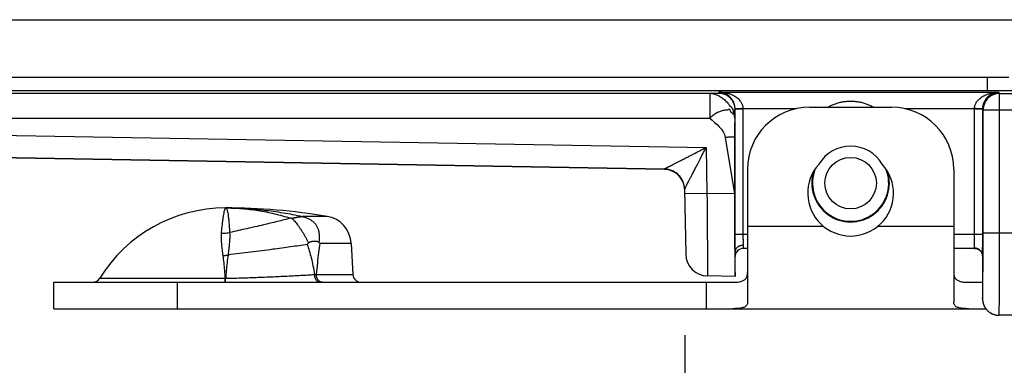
# Model space of a CAD drawing. Header units: inches. Extents: x 0.2 to 16.8, y 0.1 to 10.8.
# Tile 3 of 23: x 2.078 to 3.272, y 2.669 to 3.088. Entities that reach past the tile are written whole.
import ezdxf

# ---------------------------------------------------------------- set-up
doc = ezdxf.new("R2010")
doc.units = ezdxf.units.IN
doc.header["$LTSCALE"] = 0.935
doc.header["$MEASUREMENT"] = 0
doc.layers.get('0').update_dxf_attribs({"linetype": 'CONTINUOUS'})
doc.layers.add('DIMENSIONS', color=7, linetype='CONTINUOUS')
doc.styles.get("Standard").update_dxf_attribs({"font": 'txt', "width": 0.8})
doc.dimstyles.new('DIMSTYLE_1', dxfattribs={"dimtxt": 0.125, "dimasz": 0.18, "dimexe": 0.18, "dimexo": 0.0625, "dimgap": 0.09, "dimtad": 0, "dimtih": 1, "dimtoh": 1, "dimdec": 3, "dimzin": 4, "dimdsep": 46, "dimtxsty": 'STANDARD', "dimblk": '_FILLED', "dimblk1": '_FILLED', "dimblk2": '_FILLED', "dimcen": 0.09, "dimadec": 0, "dimazin": 0, "dimtp": 0.01, "dimtm": 0.01, "dimtfac": 1, "dimtdec": 3, "dimtofl": 0, "dimtmove": 0, "dimatfit": 3, "dimldrblk": '_FILLED', "dimfxl": 1, "dimtolj": 1, "dimtzin": 4, "dimarcsym": 0})

# ---------------------------------------------------------------- blocks, each defined once
blk = doc.blocks.new('_FILLED')
at = {"color": 0, "linetype": 'BYBLOCK'}
blk.add_solid([(0, 0), (-1, 0.1736), (-1, -0.1736)], dxfattribs=at)
blk = doc.blocks.new('*D0')
at = {"layer": 'DIMENSIONS', "color": 2, "linetype": 'CONTINUOUS'}
for p, q in [((4.0127, 2.7364), (4.0127, 1.8549)), ((2.8846, 2.7059), (2.8846, 1.8549)), ((2.8846, 1.9799), (2.281, 1.9799)), ((4.0127, 1.9799), (4.3727, 1.9799))]:
    blk.add_line(p, q, dxfattribs=at)
at = {"layer": 'DIMENSIONS', "color": 2, "linetype": 'CONTINUOUS', "xscale": 0.18, "yscale": 0.18, "zscale": 0.18}
blk.add_blockref('_FILLED', (2.8846, 1.9799), dxfattribs=at)
at = {"layer": 'DIMENSIONS', "color": 2, "linetype": 'CONTINUOUS', "xscale": 0.18, "yscale": 0.18, "zscale": 0.18, "rotation": 180}
blk.add_blockref('_FILLED', (4.0127, 1.9799), dxfattribs=at)
at = {"layer": 'DIMENSIONS', "color": 2, "linetype": 'CONTINUOUS', "width": 0.8}
for s, p in [('1.128', (0.8935, 1.9174)), ('[', (1.5185, 1.9174)), ('28.66', (1.6185, 1.9174)), (']', (2.1185, 1.9174))]:
    blk.add_text(s, height=0.125, dxfattribs=at).set_placement(p)

msp = doc.modelspace()

# ---------------------------------------------------------------- linework, layer by layer
at = {"color": 7, "linetype": 'CONTINUOUS'}
for p, q in [((1.3827, 3.0879), (3.3567, 3.0879)), ((3.2777, 3.0179), (1.3827, 3.0179)), ((3.2512, 3.0179), (3.2512, 3.0016)), ((1.367, 2.9988), (2.9152, 2.9988)), ((3.2512, 3.0016), (1.3684, 3.0016)), ((2.9152, 2.9988), (2.9152, 2.9688)), ((2.9254, 2.9991), (2.9259, 3.0002)), ((2.9259, 3.0002), (3.2655, 3.0002)), ((3.2655, 3.0002), (3.2663, 2.9986)), ((3.2663, 2.9986), (3.2823, 2.9986)), ((3.2663, 2.8299), (3.2663, 2.9986)), ((2.9454, 2.9791), (2.9456, 2.9797)), ((2.9556, 2.9797), (2.9456, 2.9797)), ((2.9456, 2.8279), (2.9456, 2.9797)), ((2.9556, 2.9802), (3.0202, 2.9802)), ((2.9556, 2.8279), (2.9556, 2.9797)), ((3.0357, 2.9819), (3.1357, 2.9819)), ((3.1512, 2.9802), (3.2358, 2.9802)), ((3.2458, 2.9797), (3.2358, 2.9797)), ((3.2358, 2.8279), (3.2358, 2.9797)), ((3.2458, 2.9797), (3.2463, 2.9786)), ((3.2458, 2.8279), (3.2458, 2.9797)), ((3.2463, 2.9786), (3.2823, 2.9786)), ((3.2463, 2.8299), (3.2463, 2.9786)), ((1.3109, 2.9611), (2.9106, 2.9332)), ((1.367, 2.9688), (2.9152, 2.9688)), ((2.9338, 2.9454), (2.9449, 2.8769)), ((2.945, 2.9454), (2.9449, 2.8769)), ((1.3104, 2.9342), (2.8599, 2.9071)), ((2.8599, 2.9066), (1.3104, 2.9336)), ((2.9106, 2.9332), (2.9116, 2.8775)), ((2.8599, 2.9066), (2.8599, 2.9071)), ((2.9607, 2.9069), (2.9607, 2.7456)), ((3.2107, 2.9069), (3.2107, 2.7456)), ((2.8845, 2.8825), (2.8858, 2.804)), ((2.9116, 2.8775), (2.8846, 2.877)), ((2.9449, 2.8769), (2.9116, 2.8775)), ((2.4511, 2.8497), (2.4207, 2.8497)), ((2.9607, 2.8379), (3.0525, 2.8379)), ((3.1189, 2.8379), (3.2107, 2.8379)), ((3.2463, 2.8299), (3.9194, 2.8299)), ((2.4803, 2.817), (2.4423, 2.817)), ((2.4803, 2.817), (2.4822, 2.7794)), ((2.9607, 2.8279), (2.9456, 2.8279)), ((3.2458, 2.8279), (3.2107, 2.8279)), ((2.9457, 2.7769), (2.9457, 2.8069)), ((2.9557, 2.8109), (2.9557, 2.8147)), ((2.9607, 2.8109), (2.9557, 2.8109)), ((3.236, 2.8109), (3.2107, 2.8109)), ((3.2456, 2.802), (3.2456, 2.8015)), ((3.2456, 2.802), (3.2456, 2.8015)), ((3.2456, 2.8016), (3.2456, 2.7567)), ((3.2456, 2.8015), (3.2456, 2.8016)), ((2.1197, 2.7699), (2.9425, 2.7699)), ((2.1197, 2.7379), (2.1197, 2.7699)), ((2.1755, 2.7747), (2.3274, 2.7747)), ((2.2697, 2.7379), (2.2697, 2.7699)), ((2.438, 2.7794), (2.4822, 2.7794)), ((2.9107, 2.7699), (2.9107, 2.7379)), ((2.9457, 2.7769), (2.9124, 2.7775)), ((3.2289, 2.7699), (3.2456, 2.7699)), ((3.2456, 2.7599), (3.2456, 2.7599)), ((3.2456, 2.7599), (3.2456, 2.7599)), ((3.2456, 2.7567), (3.2456, 2.7546)), ((3.2456, 2.7546), (3.2456, 2.7528)), ((3.2456, 2.7528), (3.2456, 2.7504)), ((3.2456, 2.7504), (3.2456, 2.7499)), ((2.1197, 2.7379), (3.2496, 2.7379)), ((3.9194, 2.7299), (3.2656, 2.7299))]:
    msp.add_line(p, q, dxfattribs=at)
for points in [[(3.236, 2.8109), (3.2367, 2.8109), (3.2379, 2.8107), (3.2392, 2.8104), (3.2404, 2.8098), (3.2416, 2.8091), (3.2426, 2.8083), (3.2435, 2.8074), (3.2442, 2.8064), (3.2447, 2.8054), (3.2451, 2.8045), (3.2454, 2.8036), (3.2455, 2.8027), (3.2456, 2.802)], [(3.2456, 2.7499), (3.2456, 2.7496), (3.2456, 2.7494), (3.2456, 2.7491)], [(3.2456, 2.7491), (3.2457, 2.7488), (3.2457, 2.7485), (3.2457, 2.7482), (3.2457, 2.7479), (3.2458, 2.7475), (3.2458, 2.7472), (3.2459, 2.7468), (3.2459, 2.7464), (3.246, 2.746), (3.2461, 2.7456), (3.2462, 2.7452), (3.2463, 2.7447), (3.2464, 2.7443), (3.2466, 2.7438), (3.2467, 2.7434), (3.2469, 2.7429), (3.2471, 2.7425), (3.2473, 2.742), (3.2475, 2.7415), (3.2477, 2.7411), (3.2479, 2.7406), (3.2482, 2.7401), (3.2485, 2.7396), (3.2487, 2.7392), (3.2491, 2.7387), (3.2494, 2.7382), (3.2497, 2.7378), (3.2501, 2.7373), (3.2505, 2.7368), (3.2509, 2.7364), (3.2513, 2.7359), (3.2517, 2.7355), (3.2522, 2.7351), (3.2527, 2.7346), (3.2532, 2.7342), (3.2537, 2.7338), (3.2543, 2.7334), (3.2549, 2.733), (3.2555, 2.7327), (3.2561, 2.7323), (3.2567, 2.732), (3.2574, 2.7316), (3.2581, 2.7313), (3.2588, 2.7311), (3.2596, 2.7308), (3.2604, 2.7306), (3.2612, 2.7304), (3.262, 2.7302), (3.2629, 2.7301), (3.2638, 2.73), (3.2647, 2.7299), (3.2656, 2.7299)]]:
    msp.add_lwpolyline(points, dxfattribs=at)
msp.add_circle((3.0857, 2.8899), 0.0312, dxfattribs=at)
for centre, radius, start, end in [((3.0357, 2.9069), 0.075, 90, 180), ((3.1357, 2.9069), 0.075, 0, 90), ((3.0857, 2.8899), 0.0448, 31.1508, 148.8492), ((3.0857, 2.8779), 0.052, 137.4587, 42.5413), ((2.8595, 2.8816), 0.025, 2.2574, 89.0001), ((3.0857, 2.8899), 0.047, 161.9308, 18.0692), ((3.0857, 2.8899), 0.0462, 157.7789, 22.2211), ((2.3277, 2.6814), 0.1785, 90, 148.5015), ((2.3277, 2.1099), 0.75, 80.5349, 90), ((2.4453, 2.8152), 0.035, 3, 80.5349), ((2.9557, 2.8009), 0.01, 90, 180), ((2.9128, 2.8045), 0.027, 181, 269), ((2.167, 2.7799), 0.01, 270, 328.5015), ((2.4922, 2.7799), 0.01, 183, 270)]:
    msp.add_arc(centre, radius, start, end, dxfattribs=at)
for points, knots in [([(2.9152, 2.9988), (2.9155, 2.9988), (2.9162, 2.9988), (2.9172, 2.9988), (2.9181, 2.9988), (2.919, 2.9989), (2.9199, 2.9989), (2.9208, 2.9989), (2.9215, 2.9989), (2.9223, 2.9989), (2.9228, 2.999), (2.9232, 2.999), (2.9235, 2.999), (2.9238, 2.999), (2.9241, 2.999), (2.9243, 2.999), (2.9245, 2.999), (2.9247, 2.9991), (2.9249, 2.9991), (2.925, 2.9991), (2.9251, 2.9991), (2.9252, 2.9991), (2.9252, 2.9991), (2.9253, 2.9991), (2.9253, 2.9991), (2.9253, 2.9991), (2.9253, 2.9991), (2.9254, 2.9991), (2.9254, 2.9991), (2.9254, 2.9991), (2.9254, 2.9991), (2.9254, 2.9991)], [0, 0, 0, 0, 0.098552, 0.19493, 0.288567, 0.3789, 0.465361, 0.547387, 0.624411, 0.695869, 0.761195, 0.791382, 0.819825, 0.846453, 0.871196, 0.893984, 0.914746, 0.933413, 0.949914, 0.964183, 0.97615, 0.98125, 0.985752, 0.989646, 0.992929, 0.995595, 0.997644, 0.998441, 0.999092, 0.999605, 1, 1, 1, 1]), ([(2.9152, 2.9988), (2.9158, 2.9988), (2.917, 2.9987), (2.919, 2.9983), (2.9211, 2.9978), (2.9232, 2.997), (2.9255, 2.9959), (2.9277, 2.9947), (2.9299, 2.9932), (2.9321, 2.9916), (2.9341, 2.9898), (2.9359, 2.9878), (2.9382, 2.986), (2.9384, 2.9828), (2.9415, 2.9827), (2.9421, 2.9802), (2.9438, 2.9778), (2.9432, 2.9747), (2.945, 2.9727), (2.945, 2.9708), (2.9452, 2.9694), (2.9452, 2.9688)], [0, 0, 0, 0, 0.037666, 0.080476, 0.127593, 0.17831, 0.232047, 0.288012, 0.34534, 0.403367, 0.461666, 0.519872, 0.577739, 0.643445, 0.687614, 0.73947, 0.79118, 0.882158, 0.912126, 0.957479, 1, 1, 1, 1]), ([(2.9254, 2.9991), (2.926, 2.9991), (2.9273, 2.9991), (2.9293, 2.9988), (2.9312, 2.9983), (2.933, 2.9977), (2.9348, 2.9968), (2.9365, 2.9958), (2.9378, 2.9948), (2.9388, 2.994), (2.9398, 2.9931), (2.9408, 2.9918), (2.942, 2.9903), (2.943, 2.9886), (2.9439, 2.9868), (2.9445, 2.985), (2.945, 2.983), (2.9453, 2.9811), (2.9454, 2.9798), (2.9454, 2.9791)], [0, 0, 0, 0, 0.062522, 0.125043, 0.187558, 0.250085, 0.312637, 0.375192, 0.437713, 0.468963, 0.5002, 0.562633, 0.625084, 0.68757, 0.750078, 0.812583, 0.875065, 0.937524, 1, 1, 1, 1]), ([(2.9556, 2.9802), (2.9556, 2.9807), (2.9555, 2.9817), (2.9552, 2.9833), (2.9547, 2.9849), (2.954, 2.9865), (2.953, 2.9882), (2.9517, 2.9899), (2.95, 2.9917), (2.9479, 2.9934), (2.9454, 2.9951), (2.9424, 2.9967), (2.9389, 2.9981), (2.9349, 2.9992), (2.9305, 3), (2.9274, 3.0002), (2.9259, 3.0002)], [0, 0, 0, 0, 0.038371, 0.078317, 0.120704, 0.166303, 0.215865, 0.270662, 0.331874, 0.400296, 0.4769, 0.56294, 0.659715, 0.766887, 0.88169, 1, 1, 1, 1]), ([(2.9456, 2.9797), (2.9456, 2.9802), (2.9456, 2.9813), (2.9454, 2.9829), (2.9451, 2.9845), (2.9446, 2.9862), (2.944, 2.9879), (2.9431, 2.9896), (2.942, 2.9914), (2.9407, 2.9931), (2.939, 2.9949), (2.937, 2.9965), (2.9347, 2.9979), (2.932, 2.9991), (2.929, 2.9999), (2.9269, 3.0002), (2.9259, 3.0002)], [0, 0, 0, 0, 0.051421, 0.100841, 0.153515, 0.20882, 0.266203, 0.327065, 0.392877, 0.463481, 0.538998, 0.620133, 0.707908, 0.802018, 0.900344, 1, 1, 1, 1]), ([(3.2358, 2.9802), (3.2358, 2.9807), (3.2359, 2.9817), (3.2362, 2.9833), (3.2367, 2.9849), (3.2375, 2.9866), (3.2385, 2.9883), (3.2399, 2.99), (3.2415, 2.9918), (3.2436, 2.9935), (3.2461, 2.9952), (3.2491, 2.9967), (3.2526, 2.9981), (3.2566, 2.9992), (3.2609, 3), (3.264, 3.0002), (3.2655, 3.0002)], [0, 0, 0, 0, 0.039231, 0.079772, 0.122689, 0.168928, 0.219314, 0.274562, 0.335622, 0.403572, 0.479574, 0.564717, 0.660282, 0.766639, 0.88099, 1, 1, 1, 1]), ([(3.2458, 2.9797), (3.2458, 2.9802), (3.2458, 2.9813), (3.246, 2.9829), (3.2464, 2.9846), (3.2469, 2.9863), (3.2475, 2.988), (3.2484, 2.9897), (3.2495, 2.9915), (3.2509, 2.9932), (3.2525, 2.9949), (3.2545, 2.9965), (3.2568, 2.998), (3.2595, 2.9991), (3.2624, 2.9999), (3.2645, 3.0002), (3.2655, 3.0002)], [0, 0, 0, 0, 0.053346, 0.103368, 0.156165, 0.212116, 0.271179, 0.333054, 0.398312, 0.467995, 0.542728, 0.622927, 0.709317, 0.802342, 0.899868, 1, 1, 1, 1]), ([(3.2663, 2.9986), (3.2656, 2.9986), (3.2641, 2.9985), (3.2619, 2.9982), (3.2597, 2.9975), (3.2576, 2.9967), (3.2557, 2.9956), (3.2538, 2.9943), (3.2522, 2.9928), (3.2507, 2.9911), (3.2494, 2.9893), (3.2483, 2.9873), (3.2474, 2.9852), (3.2468, 2.9831), (3.2464, 2.9809), (3.2463, 2.9794), (3.2463, 2.9786)], [0, 0, 0, 0, 0.07143, 0.142861, 0.214292, 0.285724, 0.357156, 0.428587, 0.500018, 0.571448, 0.642877, 0.714305, 0.785731, 0.857155, 0.928578, 1, 1, 1, 1]), ([(3.3011, 3.0025), (3.3011, 3.0024), (3.3007, 3.0024), (3.3, 3.0023), (3.2989, 3.0023), (3.2974, 3.0022), (3.2955, 3.0021), (3.2933, 3.002), (3.2906, 3.002), (3.2877, 3.0019), (3.2844, 3.0019), (3.2809, 3.0018), (3.2771, 3.0018), (3.2731, 3.0017), (3.269, 3.0017), (3.2646, 3.0017), (3.2602, 3.0016), (3.2557, 3.0016), (3.2527, 3.0016), (3.2512, 3.0016)], [0, 0, 0, 0, 0.005908, 0.019962, 0.042221, 0.072504, 0.110493, 0.15588, 0.208314, 0.267393, 0.3326, 0.403375, 0.479106, 0.55915, 0.642941, 0.72985, 0.818996, 0.909382, 1, 1, 1, 1]), ([(3.0581, 2.9819), (3.0583, 2.9821), (3.0599, 2.983), (3.0629, 2.9845), (3.0672, 2.9862), (3.0717, 2.9876), (3.0764, 2.9886), (3.0811, 2.9892), (3.0857, 2.9894), (3.0904, 2.9892), (3.095, 2.9886), (3.0997, 2.9876), (3.1043, 2.9862), (3.1086, 2.9845), (3.1116, 2.983), (3.1131, 2.9821), (3.1134, 2.9819)], [0, 0, 0, 0, 0.016292, 0.093621, 0.174311, 0.256532, 0.33867, 0.41983, 0.499869, 0.579927, 0.660952, 0.743307, 0.82629, 0.90758, 0.984648, 1, 1, 1, 1]), ([(2.9452, 2.9688), (2.9452, 2.9694), (2.9451, 2.9706), (2.9446, 2.9722), (2.9442, 2.9766), (2.9434, 2.9726), (2.9423, 2.9748), (2.9401, 2.9755), (2.9404, 2.9793), (2.9374, 2.9794), (2.9361, 2.978), (2.9341, 2.9785), (2.9321, 2.9781), (2.9299, 2.9776), (2.9277, 2.9769), (2.9255, 2.976), (2.9232, 2.9748), (2.921, 2.9735), (2.9189, 2.9721), (2.917, 2.9704), (2.9156, 2.9695), (2.9152, 2.9688)], [0, 0, 0, 0, 0.041367, 0.081258, 0.14959, 0.189894, 0.224455, 0.261518, 0.359167, 0.397425, 0.439704, 0.485064, 0.533649, 0.585586, 0.640824, 0.698974, 0.759246, 0.820626, 0.881976, 0.942134, 1, 1, 1, 1]), ([(2.9452, 2.9688), (2.9452, 2.9695), (2.9452, 2.9705), (2.9452, 2.9719), (2.9452, 2.9728), (2.9452, 2.9737), (2.9453, 2.9746), (2.9453, 2.9753), (2.9453, 2.9761), (2.9453, 2.9767), (2.9453, 2.9772), (2.9453, 2.9776), (2.9453, 2.9778), (2.9453, 2.9781), (2.9453, 2.9783), (2.9453, 2.9785), (2.9453, 2.9786), (2.9453, 2.9788), (2.9453, 2.9789), (2.9453, 2.979), (2.9454, 2.979), (2.9454, 2.979), (2.9454, 2.9791), (2.9454, 2.9791), (2.9454, 2.9791), (2.9454, 2.9791), (2.9454, 2.9791), (2.9454, 2.9791), (2.9454, 2.9791)], [0, 0, 0, 0, 0.202424, 0.298097, 0.389511, 0.476242, 0.557865, 0.633957, 0.704093, 0.767849, 0.824801, 0.850593, 0.874525, 0.896544, 0.916597, 0.934632, 0.950595, 0.964435, 0.976098, 0.981097, 0.985532, 0.989398, 0.992688, 0.995397, 0.997519, 0.999052, 0.999598, 1, 1, 1, 1]), ([(2.9556, 2.9802), (2.9552, 2.9802), (2.9542, 2.9802), (2.9528, 2.9801), (2.9515, 2.9801), (2.9503, 2.9801), (2.9492, 2.9801), (2.9482, 2.9801), (2.9473, 2.9801), (2.9466, 2.98), (2.9461, 2.98), (2.9458, 2.98), (2.9456, 2.98), (2.9456, 2.98)], [0, 0, 0, 0, 0.141133, 0.279582, 0.412514, 0.537203, 0.651093, 0.75185, 0.837419, 0.906077, 0.956476, 0.987691, 1, 1, 1, 1]), ([(2.9556, 2.9797), (2.9556, 2.9797), (2.9556, 2.9798), (2.9556, 2.98), (2.9556, 2.9801), (2.9556, 2.9802)], [0, 0, 0, 0, 0.333334, 0.666666, 1, 1, 1, 1]), ([(3.2458, 2.98), (3.2458, 2.98), (3.2456, 2.98), (3.2453, 2.98), (3.2448, 2.98), (3.2441, 2.9801), (3.2433, 2.9801), (3.2423, 2.9801), (3.2412, 2.9801), (3.2399, 2.9801), (3.2386, 2.9801), (3.2372, 2.9802), (3.2363, 2.9802), (3.2358, 2.9802)], [0, 0, 0, 0, 0.01229, 0.043504, 0.093918, 0.162601, 0.2482, 0.348983, 0.46289, 0.587583, 0.720501, 0.858917, 1, 1, 1, 1]), ([(3.2358, 2.9797), (3.2358, 2.9797), (3.2358, 2.9798), (3.2358, 2.98), (3.2358, 2.9801), (3.2358, 2.9802)], [0, 0, 0, 0, 0.333293, 0.666624, 1, 1, 1, 1]), ([(2.9452, 2.9688), (2.9452, 2.9678), (2.9452, 2.9659), (2.9451, 2.9623), (2.9451, 2.9586), (2.9451, 2.9549), (2.9451, 2.9519), (2.945, 2.9487), (2.945, 2.9465), (2.945, 2.9454)], [0, 0, 0, 0, 0.123509, 0.241102, 0.471224, 0.590095, 0.715734, 0.851311, 1, 1, 1, 1]), ([(2.9338, 2.9454), (2.9342, 2.9454), (2.9352, 2.9456), (2.9366, 2.9458), (2.938, 2.9459), (2.9393, 2.946), (2.9405, 2.9461), (2.9416, 2.9461), (2.9426, 2.9461), (2.9434, 2.946), (2.9441, 2.9459), (2.9446, 2.9458), (2.9449, 2.9456), (2.945, 2.9454), (2.945, 2.9454)], [0, 0, 0, 0, 0.128716, 0.254453, 0.375315, 0.489517, 0.59534, 0.691188, 0.775633, 0.847306, 0.905137, 0.948699, 0.978876, 1, 1, 1, 1]), ([(2.8599, 2.9071), (2.86, 2.9071), (2.8601, 2.9072), (2.8605, 2.9074), (2.861, 2.9077), (2.8619, 2.9081), (2.8631, 2.9088), (2.8646, 2.9095), (2.8666, 2.9106), (2.869, 2.9118), (2.8719, 2.9133), (2.8754, 2.9151), (2.8794, 2.9172), (2.8841, 2.9196), (2.8896, 2.9224), (2.8959, 2.9256), (2.903, 2.9293), (2.908, 2.9319), (2.9106, 2.9332)], [0, 0, 0, 0, 0.002586, 0.00923, 0.020693, 0.037466, 0.060469, 0.090825, 0.129279, 0.176498, 0.233474, 0.301127, 0.380543, 0.472819, 0.579796, 0.70392, 0.844664, 1, 1, 1, 1]), ([(2.8845, 2.8825), (2.8845, 2.8826), (2.8845, 2.8827), (2.8847, 2.883), (2.885, 2.8836), (2.8855, 2.8844), (2.886, 2.8856), (2.8868, 2.8871), (2.8878, 2.8891), (2.8891, 2.8915), (2.8906, 2.8944), (2.8923, 2.8978), (2.8944, 2.9018), (2.8969, 2.9066), (2.8997, 2.9121), (2.9029, 2.9184), (2.9066, 2.9255), (2.9092, 2.9306), (2.9106, 2.9332)], [0, 0, 0, 0, 0.00282, 0.00913, 0.019975, 0.036189, 0.058664, 0.088358, 0.126269, 0.17321, 0.229922, 0.2975, 0.37698, 0.469514, 0.576916, 0.701741, 0.843475, 1, 1, 1, 1]), ([(2.8762, 2.9007), (2.8756, 2.9012), (2.8743, 2.9023), (2.8721, 2.9037), (2.8698, 2.9049), (2.8674, 2.9058), (2.865, 2.9065), (2.8625, 2.907), (2.8608, 2.9071), (2.8599, 2.9071)], [0, 0, 0, 0, 0.143275, 0.286451, 0.42947, 0.572342, 0.715059, 0.857611, 1, 1, 1, 1]), ([(2.8762, 2.9007), (2.8756, 2.9012), (2.8743, 2.9023), (2.8721, 2.9037), (2.8698, 2.9049), (2.8675, 2.9058), (2.865, 2.9065), (2.8625, 2.907), (2.8608, 2.9071), (2.8599, 2.9071)], [0, 0, 0, 0, 0.142804, 0.285668, 0.428533, 0.571398, 0.714264, 0.857132, 1, 1, 1, 1]), ([(2.8845, 2.8825), (2.8845, 2.8834), (2.8843, 2.8851), (2.8839, 2.8876), (2.8832, 2.8901), (2.8823, 2.8925), (2.8811, 2.8948), (2.8797, 2.8969), (2.8781, 2.8989), (2.8768, 2.9001), (2.8762, 2.9007)], [0, 0, 0, 0, 0.124997, 0.249977, 0.374978, 0.499991, 0.625008, 0.750022, 0.875027, 1, 1, 1, 1]), ([(2.9116, 2.8775), (2.9116, 2.8749), (2.9116, 2.8697), (2.9117, 2.8619), (2.9117, 2.8542), (2.9118, 2.8466), (2.9119, 2.8393), (2.9119, 2.8322), (2.912, 2.8253), (2.912, 2.8188), (2.9121, 2.8127), (2.9121, 2.8069), (2.9122, 2.8016), (2.9122, 2.7968), (2.9122, 2.7924), (2.9123, 2.7886), (2.9123, 2.7853), (2.9123, 2.7826), (2.9123, 2.7804), (2.9124, 2.7789), (2.9124, 2.778), (2.9124, 2.7776), (2.9124, 2.7775)], [0, 0, 0, 0, 0.078537, 0.156605, 0.233687, 0.309301, 0.38298, 0.454272, 0.522738, 0.587954, 0.649522, 0.70708, 0.760297, 0.808863, 0.852479, 0.890863, 0.923765, 0.950975, 0.972321, 0.987666, 0.996913, 1, 1, 1, 1]), ([(2.9449, 2.8769), (2.9449, 2.8743), (2.9449, 2.8692), (2.9449, 2.8615), (2.945, 2.8539), (2.945, 2.8465), (2.945, 2.8392), (2.945, 2.8322), (2.9451, 2.8254), (2.9451, 2.819), (2.9451, 2.8129), (2.9452, 2.8071), (2.9452, 2.8018), (2.9453, 2.797), (2.9453, 2.7926), (2.9454, 2.7887), (2.9455, 2.7854), (2.9455, 2.7825), (2.9456, 2.7803), (2.9456, 2.7787), (2.9457, 2.7777), (2.9457, 2.7774)], [0, 0, 0, 0, 0.077649, 0.154971, 0.231269, 0.306114, 0.379284, 0.450127, 0.518165, 0.58325, 0.644822, 0.702414, 0.755918, 0.804903, 0.848968, 0.888024, 0.921785, 0.949964, 0.972488, 0.989214, 1, 1, 1, 1]), ([(2.3277, 2.8599), (2.3275, 2.8599), (2.3272, 2.8592), (2.3268, 2.8582), (2.3263, 2.8561), (2.3257, 2.8535), (2.3251, 2.85), (2.3244, 2.8458), (2.3238, 2.8409), (2.3232, 2.8353), (2.3228, 2.8314), (2.3227, 2.8293)], [0, 0, 0, 0, 0.016475, 0.056242, 0.120438, 0.209052, 0.321738, 0.457948, 0.616993, 0.798027, 1, 1, 1, 1]), ([(2.3277, 2.8599), (2.3355, 2.8599), (2.3511, 2.8595), (2.3744, 2.8575), (2.3977, 2.8543), (2.4131, 2.8514), (2.4207, 2.8497)], [0, 0, 0, 0, 0.249263, 0.49875, 0.748878, 1, 1, 1, 1]), ([(2.3277, 2.8599), (2.3343, 2.8599), (2.3476, 2.8594), (2.3675, 2.857), (2.3873, 2.8531), (2.4003, 2.8495), (2.4068, 2.8475)], [0, 0, 0, 0, 0.245551, 0.495053, 0.747066, 1, 1, 1, 1]), ([(2.3277, 2.8599), (2.3281, 2.8599), (2.3289, 2.8595), (2.3296, 2.8582), (2.3302, 2.8563), (2.3308, 2.8537), (2.3312, 2.8503), (2.3317, 2.8462), (2.3321, 2.8415), (2.3325, 2.836), (2.3328, 2.8322), (2.3329, 2.8302)], [0, 0, 0, 0, 0.032826, 0.077412, 0.141792, 0.228479, 0.33814, 0.470716, 0.625755, 0.802519, 1, 1, 1, 1]), ([(2.4068, 2.8475), (2.4042, 2.8468), (2.3989, 2.8454), (2.3908, 2.8434), (2.3824, 2.8414), (2.3734, 2.8392), (2.3638, 2.837), (2.3536, 2.8347), (2.3433, 2.8325), (2.3364, 2.8309), (2.3329, 2.8302)], [0, 0, 0, 0, 0.10629, 0.216462, 0.330093, 0.446756, 0.581909, 0.71966, 0.859271, 1, 1, 1, 1]), ([(2.408, 2.8475), (2.4079, 2.8475), (2.4076, 2.8475), (2.4072, 2.8475), (2.4069, 2.8475), (2.4068, 2.8475)], [0, 0, 0, 0, 0.340159, 0.673935, 1, 1, 1, 1]), ([(2.408, 2.8475), (2.4082, 2.8475), (2.4085, 2.8476), (2.4089, 2.8476), (2.4094, 2.8477), (2.4099, 2.8478), (2.4105, 2.8479), (2.4111, 2.848), (2.4118, 2.8481), (2.4125, 2.8483), (2.4132, 2.8484), (2.4141, 2.8486), (2.4149, 2.8487), (2.4158, 2.8489), (2.4166, 2.849), (2.4173, 2.8491), (2.4179, 2.8492), (2.4184, 2.8492), (2.4189, 2.8493), (2.4193, 2.8493), (2.4196, 2.8494), (2.4199, 2.8494), (2.4202, 2.8494), (2.4204, 2.8495), (2.4205, 2.8495), (2.4206, 2.8495), (2.4207, 2.8495), (2.4207, 2.8496)], [0, 0, 0, 0, 0.031629, 0.066839, 0.105109, 0.146664, 0.191509, 0.239918, 0.292111, 0.34828, 0.408671, 0.474101, 0.543832, 0.613966, 0.677587, 0.732695, 0.780255, 0.821662, 0.857794, 0.889255, 0.916479, 0.939789, 0.95936, 0.975284, 0.987487, 0.995824, 1, 1, 1, 1]), ([(2.408, 2.8475), (2.4085, 2.8471), (2.4095, 2.8462), (2.411, 2.8446), (2.4127, 2.8427), (2.4144, 2.8405), (2.4163, 2.8381), (2.4181, 2.8354), (2.42, 2.8326), (2.4219, 2.8297), (2.4238, 2.8266), (2.4255, 2.8235), (2.427, 2.8204), (2.4279, 2.8183), (2.4283, 2.8173)], [0, 0, 0, 0, 0.050636, 0.110882, 0.179824, 0.257518, 0.341847, 0.429889, 0.521669, 0.617942, 0.716837, 0.814884, 0.909696, 1, 1, 1, 1]), ([(2.4207, 2.8496), (2.4207, 2.8496), (2.4207, 2.8496), (2.4207, 2.8496), (2.4207, 2.8497), (2.4207, 2.8497)], [0, 0, 0, 0, 0.351427, 0.68583, 1, 1, 1, 1]), ([(2.4207, 2.8496), (2.4216, 2.8494), (2.4234, 2.8489), (2.4258, 2.8482), (2.4278, 2.8473), (2.4296, 2.8464), (2.4312, 2.8455), (2.4326, 2.8445), (2.4339, 2.8436), (2.435, 2.8424), (2.4362, 2.8413), (2.4372, 2.8399), (2.4383, 2.8384), (2.4391, 2.8368), (2.4399, 2.835), (2.4405, 2.8331), (2.441, 2.8309), (2.4415, 2.8283), (2.4416, 2.8253), (2.4416, 2.8219), (2.4413, 2.8195), (2.4412, 2.8183)], [0, 0, 0, 0, 0.067124, 0.126793, 0.179887, 0.227378, 0.27131, 0.31174, 0.349024, 0.384121, 0.424357, 0.465744, 0.508739, 0.551444, 0.596096, 0.644054, 0.697312, 0.759307, 0.831219, 0.912238, 1, 1, 1, 1]), ([(2.3227, 2.8293), (2.3226, 2.828), (2.3225, 2.8252), (2.3226, 2.8207), (2.323, 2.8153), (2.3237, 2.809), (2.3242, 2.8045), (2.3246, 2.8021)], [0, 0, 0, 0, 0.14032, 0.306046, 0.50204, 0.734446, 1, 1, 1, 1]), ([(2.3227, 2.8293), (2.3238, 2.8293), (2.3261, 2.8294), (2.3295, 2.8296), (2.3318, 2.83), (2.3329, 2.8302)], [0, 0, 0, 0, 0.334636, 0.668127, 1, 1, 1, 1]), ([(2.3329, 2.8302), (2.333, 2.8289), (2.3331, 2.8261), (2.3329, 2.8216), (2.3325, 2.8162), (2.3319, 2.8099), (2.3313, 2.8054), (2.331, 2.8029)], [0, 0, 0, 0, 0.139104, 0.305379, 0.50092, 0.730429, 1, 1, 1, 1]), ([(3.246, 2.7599), (3.246, 2.7609), (3.246, 2.7632), (3.2461, 2.7669), (3.2461, 2.7712), (3.2461, 2.7758), (3.2462, 2.7809), (3.2462, 2.7862), (3.2462, 2.7919), (3.2463, 2.7978), (3.2463, 2.804), (3.2463, 2.8103), (3.2463, 2.8168), (3.2463, 2.8233), (3.2463, 2.8277), (3.2463, 2.8299)], [0, 0, 0, 0, 0.043541, 0.098428, 0.159504, 0.226331, 0.298434, 0.375316, 0.456429, 0.54128, 0.629382, 0.720125, 0.812707, 0.906281, 1, 1, 1, 1]), ([(3.2656, 2.7299), (3.2657, 2.7299), (3.2656, 2.7305), (3.2658, 2.7312), (3.2658, 2.7329), (3.2659, 2.735), (3.2659, 2.7377), (3.266, 2.741), (3.266, 2.7448), (3.266, 2.7491), (3.2661, 2.754), (3.2661, 2.7593), (3.2662, 2.7651), (3.2662, 2.7712), (3.2662, 2.7777), (3.2663, 2.7846), (3.2663, 2.7917), (3.2663, 2.799), (3.2663, 2.8066), (3.2663, 2.8143), (3.2663, 2.8221), (3.2663, 2.8273), (3.2663, 2.8299)], [0, 0, 0, 0, 0.003131, 0.012375, 0.027702, 0.04902, 0.0762, 0.109074, 0.14744, 0.191062, 0.23967, 0.292966, 0.350621, 0.412279, 0.477559, 0.546061, 0.61736, 0.69102, 0.766583, 0.843584, 0.92155, 1, 1, 1, 1]), ([(2.4283, 2.8173), (2.4281, 2.8171), (2.4278, 2.8167), (2.4274, 2.8162), (2.4271, 2.8158), (2.4269, 2.8156)], [0, 0, 0, 0, 0.335403, 0.667358, 1, 1, 1, 1]), ([(2.4283, 2.8173), (2.4284, 2.8174), (2.4287, 2.8177), (2.4292, 2.818), (2.4297, 2.8184), (2.4304, 2.8187), (2.4311, 2.819), (2.432, 2.8193), (2.4329, 2.8195), (2.4339, 2.8197), (2.435, 2.8198), (2.4361, 2.8199), (2.437, 2.8198), (2.4379, 2.8197), (2.4386, 2.8196), (2.4393, 2.8194), (2.4399, 2.8192), (2.4404, 2.819), (2.4408, 2.8187), (2.4411, 2.8184), (2.4412, 2.8183)], [0, 0, 0, 0, 0.039893, 0.083774, 0.131725, 0.184325, 0.241794, 0.304751, 0.373926, 0.449386, 0.529639, 0.607996, 0.678656, 0.740706, 0.795127, 0.843769, 0.887889, 0.928107, 0.965346, 1, 1, 1, 1]), ([(2.4423, 2.817), (2.4417, 2.8133), (2.4406, 2.8054), (2.4391, 2.7929), (2.4384, 2.784), (2.438, 2.7794)], [0, 0, 0, 0, 0.296621, 0.629381, 1, 1, 1, 1]), ([(2.4412, 2.8183), (2.4413, 2.8182), (2.4415, 2.8179), (2.4419, 2.8174), (2.4422, 2.8171), (2.4423, 2.817)], [0, 0, 0, 0, 0.341554, 0.674985, 1, 1, 1, 1]), ([(2.9457, 2.807), (2.9457, 2.8076), (2.9457, 2.8091), (2.9457, 2.8113), (2.9457, 2.8137), (2.9457, 2.8164), (2.9456, 2.8191), (2.9456, 2.822), (2.9456, 2.8249), (2.9456, 2.8269), (2.9456, 2.8279)], [0, 0, 0, 0, 0.096135, 0.203655, 0.320935, 0.446532, 0.57892, 0.716472, 0.857581, 1, 1, 1, 1]), ([(2.9557, 2.8147), (2.9557, 2.8151), (2.9557, 2.816), (2.9557, 2.8174), (2.9557, 2.819), (2.9557, 2.8206), (2.9556, 2.8224), (2.9556, 2.8242), (2.9556, 2.826), (2.9556, 2.8273), (2.9556, 2.8279)], [0, 0, 0, 0, 0.096341, 0.203614, 0.320763, 0.446256, 0.578633, 0.716173, 0.857209, 1, 1, 1, 1]), ([(3.2356, 2.8113), (3.2356, 2.8115), (3.2357, 2.812), (3.2357, 2.8128), (3.2357, 2.8139), (3.2357, 2.8151), (3.2357, 2.8166), (3.2358, 2.8182), (3.2358, 2.8199), (3.2358, 2.8218), (3.2358, 2.8238), (3.2358, 2.8258), (3.2358, 2.8272), (3.2358, 2.8279)], [0, 0, 0, 0, 0.035735, 0.085805, 0.14947, 0.225788, 0.313633, 0.411692, 0.518492, 0.632458, 0.75189, 0.875006, 1, 1, 1, 1]), ([(3.2456, 2.8016), (3.2456, 2.8018), (3.2456, 2.8024), (3.2457, 2.8034), (3.2457, 2.8047), (3.2457, 2.8063), (3.2457, 2.8081), (3.2457, 2.8101), (3.2458, 2.8123), (3.2458, 2.8146), (3.2458, 2.8171), (3.2458, 2.8198), (3.2458, 2.8224), (3.2458, 2.8252), (3.2458, 2.827), (3.2458, 2.8279)], [0, 0, 0, 0, 0.028554, 0.067463, 0.116551, 0.175405, 0.243493, 0.320025, 0.404032, 0.494504, 0.590286, 0.690049, 0.792456, 0.896195, 1, 1, 1, 1]), ([(2.4269, 2.8156), (2.4237, 2.8151), (2.417, 2.8141), (2.4067, 2.8127), (2.3961, 2.8112), (2.3845, 2.8097), (2.3719, 2.808), (2.3584, 2.8063), (2.3448, 2.8046), (2.3356, 2.8035), (2.331, 2.8029)], [0, 0, 0, 0, 0.102442, 0.209515, 0.320699, 0.43547, 0.57282, 0.713343, 0.856062, 1, 1, 1, 1]), ([(2.4269, 2.8156), (2.4278, 2.8131), (2.4296, 2.8077), (2.4319, 2.7992), (2.4341, 2.7896), (2.4353, 2.7829), (2.4359, 2.7793)], [0, 0, 0, 0, 0.215503, 0.450325, 0.710019, 1, 1, 1, 1]), ([(2.9557, 2.8147), (2.9552, 2.8147), (2.9543, 2.8147), (2.9529, 2.8144), (2.9516, 2.814), (2.9503, 2.8135), (2.9492, 2.8128), (2.9482, 2.8121), (2.9473, 2.8112), (2.9466, 2.8102), (2.9461, 2.8091), (2.9458, 2.808), (2.9457, 2.8073), (2.9457, 2.8069)], [0, 0, 0, 0, 0.10144, 0.202218, 0.301491, 0.398562, 0.492875, 0.584063, 0.67199, 0.756779, 0.838826, 0.918779, 1, 1, 1, 1]), ([(3.236, 2.8109), (3.236, 2.8109), (3.2358, 2.8109), (3.2356, 2.8111), (3.2356, 2.8112), (3.2356, 2.8113)], [0, 0, 0, 0, 0.357286, 0.646349, 1, 1, 1, 1]), ([(3.2456, 2.8026), (3.2456, 2.8027), (3.2455, 2.8033), (3.2452, 2.8043), (3.2447, 2.8056), (3.2441, 2.8069), (3.2432, 2.808), (3.2422, 2.809), (3.241, 2.8098), (3.2398, 2.8105), (3.2384, 2.811), (3.2372, 2.8112), (3.2364, 2.8113), (3.2361, 2.8113)], [0, 0, 0, 0, 0.026214, 0.125429, 0.224873, 0.324622, 0.424724, 0.525199, 0.626039, 0.727203, 0.828628, 0.930228, 1, 1, 1, 1]), ([(2.3246, 2.8021), (2.3253, 2.8021), (2.3267, 2.8023), (2.3289, 2.8026), (2.3303, 2.8028), (2.331, 2.8029)], [0, 0, 0, 0, 0.333181, 0.666627, 1, 1, 1, 1]), ([(2.3246, 2.8021), (2.325, 2.7992), (2.3257, 2.7932), (2.3267, 2.7841), (2.3272, 2.7778), (2.3274, 2.7747)], [0, 0, 0, 0, 0.319026, 0.653097, 1, 1, 1, 1]), ([(2.331, 2.8029), (2.3305, 2.7998), (2.3297, 2.7935), (2.3288, 2.784), (2.3283, 2.7778), (2.3281, 2.7747)], [0, 0, 0, 0, 0.337971, 0.670081, 1, 1, 1, 1]), ([(2.9425, 2.7699), (2.9436, 2.7699), (2.9457, 2.7699), (2.9486, 2.7701), (2.9512, 2.7705), (2.9535, 2.771), (2.9555, 2.7718), (2.9571, 2.7728), (2.9585, 2.7741), (2.9595, 2.7756), (2.9602, 2.7774), (2.9606, 2.7796), (2.9607, 2.7811), (2.9607, 2.7819)], [0, 0, 0, 0, 0.130088, 0.246937, 0.350945, 0.443176, 0.525464, 0.600453, 0.671616, 0.743024, 0.818938, 0.903413, 1, 1, 1, 1]), ([(3.2107, 2.7819), (3.2107, 2.7811), (3.2108, 2.7796), (3.2112, 2.7774), (3.2119, 2.7756), (3.213, 2.7741), (3.2143, 2.7728), (3.216, 2.7718), (3.2179, 2.771), (3.2202, 2.7705), (3.2228, 2.7701), (3.2257, 2.7699), (3.2278, 2.7699), (3.2289, 2.7699)], [0, 0, 0, 0, 0.096587, 0.181062, 0.256976, 0.328384, 0.399548, 0.474536, 0.556824, 0.649055, 0.753063, 0.869912, 1, 1, 1, 1]), ([(2.3274, 2.7747), (2.3275, 2.7747), (2.3276, 2.7747), (2.3278, 2.7747), (2.328, 2.7747), (2.3281, 2.7747)], [0, 0, 0, 0, 0.333344, 0.666679, 1, 1, 1, 1]), ([(2.3274, 2.7699), (2.3274, 2.7699), (2.3274, 2.7701), (2.3274, 2.7703), (2.3274, 2.7709), (2.3274, 2.7716), (2.3274, 2.7725), (2.3274, 2.7735), (2.3274, 2.7743), (2.3274, 2.7747)], [0, 0, 0, 0, 0.022246, 0.088491, 0.19733, 0.346454, 0.532695, 0.752097, 1, 1, 1, 1]), ([(2.3279, 2.7699), (2.3279, 2.7699), (2.3279, 2.7701), (2.328, 2.7703), (2.328, 2.7709), (2.328, 2.7716), (2.328, 2.7725), (2.328, 2.7735), (2.328, 2.7743), (2.3281, 2.7747)], [0, 0, 0, 0, 0.022786, 0.089157, 0.198004, 0.347056, 0.533159, 0.752361, 1, 1, 1, 1]), ([(2.3281, 2.7747), (2.3316, 2.7748), (2.3386, 2.7749), (2.3492, 2.7753), (2.3597, 2.7756), (2.3701, 2.776), (2.3804, 2.7764), (2.3905, 2.7769), (2.4003, 2.7773), (2.4098, 2.7778), (2.4189, 2.7783), (2.4276, 2.7788), (2.4332, 2.7791), (2.4359, 2.7793)], [0, 0, 0, 0, 0.09752, 0.19565, 0.293619, 0.390664, 0.486102, 0.57957, 0.670773, 0.759143, 0.843939, 0.924451, 1, 1, 1, 1]), ([(2.4359, 2.7793), (2.4361, 2.7793), (2.4366, 2.7793), (2.4373, 2.7793), (2.4378, 2.7794), (2.438, 2.7794)], [0, 0, 0, 0, 0.339379, 0.672758, 1, 1, 1, 1]), ([(2.4426, 2.7699), (2.4423, 2.7699), (2.4417, 2.7699), (2.4407, 2.7702), (2.4399, 2.7707), (2.4391, 2.7714), (2.4383, 2.7722), (2.4376, 2.7731), (2.4371, 2.7742), (2.4366, 2.7754), (2.4362, 2.7766), (2.436, 2.7779), (2.4359, 2.7788), (2.4359, 2.7793)], [0, 0, 0, 0, 0.073112, 0.147848, 0.225614, 0.307448, 0.393963, 0.485354, 0.581446, 0.681762, 0.785581, 0.892003, 1, 1, 1, 1]), ([(2.4429, 2.7704), (2.4427, 2.7705), (2.4421, 2.7708), (2.4414, 2.7714), (2.4405, 2.7722), (2.4398, 2.7731), (2.4392, 2.7742), (2.4387, 2.7754), (2.4383, 2.7767), (2.4381, 2.778), (2.438, 2.7789), (2.438, 2.7794)], [0, 0, 0, 0, 0.064385, 0.165701, 0.271865, 0.383114, 0.499296, 0.619925, 0.744247, 0.871305, 1, 1, 1, 1]), ([(2.4451, 2.7699), (2.4448, 2.7699), (2.4441, 2.7699), (2.4435, 2.7701), (2.4432, 2.7703)], [0, 0, 0, 0, 0.49557, 1, 1, 1, 1]), ([(3.2456, 2.7599), (3.2456, 2.7597), (3.2456, 2.7592), (3.2456, 2.7584), (3.2456, 2.7577), (3.2456, 2.7569), (3.2456, 2.756), (3.2456, 2.7552), (3.2456, 2.7544), (3.2456, 2.7537), (3.2456, 2.7532), (3.2456, 2.7528), (3.2456, 2.7525), (3.2456, 2.7521), (3.2456, 2.7518), (3.2456, 2.7515), (3.2456, 2.7512), (3.2456, 2.751), (3.2456, 2.7508), (3.2456, 2.7506), (3.2456, 2.7505), (3.2456, 2.7504), (3.2456, 2.7503), (3.2456, 2.7502), (3.2456, 2.7502), (3.2456, 2.7501), (3.2456, 2.7501), (3.2456, 2.75), (3.2456, 2.75), (3.2456, 2.75), (3.2456, 2.7499), (3.2456, 2.7499), (3.2456, 2.7499), (3.2456, 2.7499), (3.2456, 2.7499), (3.2456, 2.7499), (3.2456, 2.7499), (3.2456, 2.7499), (3.2456, 2.7499), (3.2456, 2.7499), (3.2456, 2.7499)], [0, 0, 0, 0, 0.068346, 0.142476, 0.220984, 0.302462, 0.385504, 0.468704, 0.550656, 0.629952, 0.668165, 0.705186, 0.740841, 0.774953, 0.807346, 0.837845, 0.866273, 0.892456, 0.916217, 0.927134, 0.93738, 0.946932, 0.955769, 0.963869, 0.97121, 0.97777, 0.983526, 0.988458, 0.990607, 0.992542, 0.99426, 0.995758, 0.997034, 0.998084, 0.998907, 0.9995, 0.999709, 0.999861, 0.999956, 1, 1, 1, 1]), ([(3.2456, 2.7499), (3.2457, 2.7499), (3.2456, 2.7505), (3.2458, 2.7511), (3.2458, 2.7525), (3.2459, 2.7544), (3.2459, 2.7568), (3.2459, 2.7586), (3.246, 2.7595)], [0, 0, 0, 0, 0.028607, 0.113157, 0.253827, 0.44976, 0.699084, 1, 1, 1, 1]), ([(2.9607, 2.7456), (2.9607, 2.7451), (2.9606, 2.744), (2.96, 2.7424), (2.9591, 2.7412), (2.9577, 2.7402), (2.956, 2.7394), (2.954, 2.7388), (2.9516, 2.7383), (2.9489, 2.7381), (2.9458, 2.7379), (2.9437, 2.7379), (2.9425, 2.7379)], [0, 0, 0, 0, 0.07778, 0.148491, 0.218031, 0.292118, 0.375301, 0.470681, 0.580176, 0.704827, 0.844896, 1, 1, 1, 1]), ([(3.2289, 2.7379), (3.2278, 2.7379), (3.2256, 2.7379), (3.2225, 2.7381), (3.2198, 2.7383), (3.2174, 2.7388), (3.2154, 2.7394), (3.2137, 2.7402), (3.2124, 2.7412), (3.2114, 2.7424), (3.2108, 2.744), (3.2107, 2.7451), (3.2107, 2.7456)], [0, 0, 0, 0, 0.155104, 0.295173, 0.419824, 0.529319, 0.624699, 0.707882, 0.781969, 0.851509, 0.92222, 1, 1, 1, 1]), ([(3.2456, 2.7499), (3.2456, 2.7492), (3.2457, 2.7479), (3.246, 2.746), (3.2464, 2.7444), (3.2467, 2.7435), (3.2468, 2.7433)], [0, 0, 0, 0, 0.291895, 0.583789, 0.875683, 1, 1, 1, 1]), ([(3.2468, 2.7433), (3.2469, 2.7429), (3.2472, 2.742), (3.248, 2.7404), (3.249, 2.7388), (3.2501, 2.7372), (3.2515, 2.7357), (3.2529, 2.7344), (3.2545, 2.7332), (3.2562, 2.7322), (3.258, 2.7314), (3.2598, 2.7307), (3.2617, 2.7303), (3.2629, 2.7301), (3.2635, 2.73)], [0, 0, 0, 0, 0.050035, 0.137187, 0.224339, 0.311491, 0.398643, 0.485794, 0.572945, 0.660096, 0.747246, 0.834396, 0.921546, 1, 1, 1, 1]), ([(3.2635, 2.73), (3.2635, 2.73), (3.2643, 2.7299), (3.265, 2.7299), (3.2656, 2.7299)], [0, 0, 0, 0, 0.090728, 1, 1, 1, 1])]:
    msp.add_open_spline(points, degree=3, knots=knots, dxfattribs=at)
for points in [[(2.9152, 2.9688), (2.9223, 2.9617), (2.9321, 2.9554), (2.9338, 2.9454)], [(3.2361, 2.8113), (3.2359, 2.8113), (3.2358, 2.8113), (3.2356, 2.8113)], [(3.2456, 2.8016), (3.2456, 2.802), (3.2456, 2.8023), (3.2456, 2.8026)], [(3.2456, 2.8016), (3.2456, 2.8016), (3.2456, 2.8016), (3.2456, 2.8016)], [(2.4432, 2.7703), (2.4431, 2.7703), (2.443, 2.7704), (2.4429, 2.7704)], [(3.246, 2.7595), (3.246, 2.7596), (3.246, 2.7598), (3.246, 2.7599)]]:
    msp.add_open_spline(points, degree=3, dxfattribs=at)

# ---------------------------------------------------------------- dimensions: what is measured, and where the dimension line sits
at = {"layer": 'DIMENSIONS', "color": 2, "linetype": 'CONTINUOUS'}
dim = msp.add_linear_dim(base=(2.8846, 1.9799), p1=(4.0127, 2.7364), p2=(2.8846, 2.7059), angle=180, dimstyle='DIMSTYLE_1', dxfattribs=at)
dim.commit()
dim.dimension.update_dxf_attribs({"geometry": '*D0', "text_midpoint": (1.556, 1.9799), "dimtype": 160})

doc.saveas('drawing.dxf')
